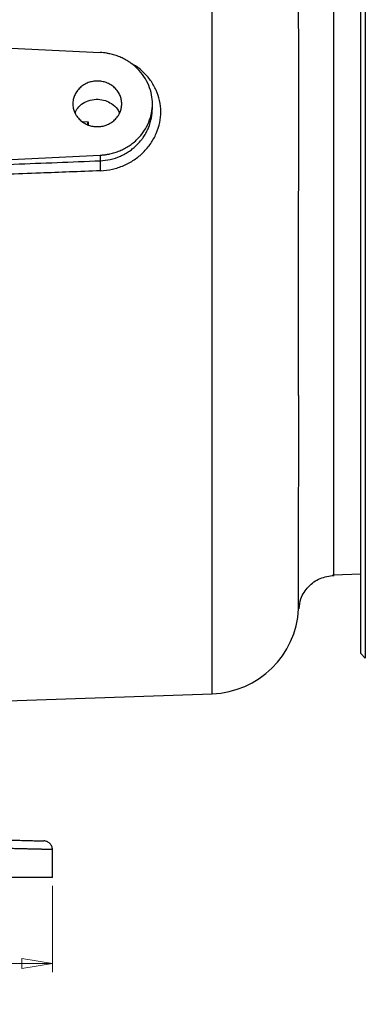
# Model space of a CAD drawing. Header units: inches. Extents: x 0.6 to 16.3, y 0.2 to 11.5.
# Tile 25 of 37: x 6 to 7.6, y 4.3 to 8.8. Entities that reach past the tile are written whole.
import ezdxf

# ---------------------------------------------------------------- set-up
doc = ezdxf.new("R2010")
doc.units = ezdxf.units.IN
doc.header["$MEASUREMENT"] = 0
doc.styles.add('SLDTEXTSTYLE0', font='TXT', dxfattribs={"width": 0.75})
doc.dimstyles.new('SLDDIMSTYLE0', dxfattribs={"dimtxt": 0.137795, "dimasz": 0.14, "dimexe": 0, "dimexo": 0.0625, "dimgap": 0.034449, "dimtad": 0, "dimdec": 1, "dimlfac": 1.5, "dimrnd": 1e-09, "dimzin": 12, "dimdsep": 46, "dimtxsty": 'SLDTEXTSTYLE0', "dimblk1": 'CLOSED', "dimblk2": 'CLOSED', "dimsah": 1, "dimcen": 0.09, "dimadec": 0, "dimazin": 3, "dimtfac": 1, "dimtdec": 1, "dimtofl": 0, "dimtmove": 0, "dimatfit": 3, "dimldrblk": 'CLOSED', "dimfxl": 0, "dimfrac": 2, "dimtolj": 1, "dimtzin": 12, "dimarcsym": 0})

# ---------------------------------------------------------------- blocks, each defined once
blk = doc.blocks.new('_Closed')
at = {"color": 0, "linetype": 'ByBlock', "lineweight": -2}
for p, q in [((-1, 0.166667), (0, 0)), ((-1, 0.166667), (-1, -0.166667)), ((0, 0), (-1, -0.166667)), ((0, 0), (-1, 0))]:
    blk.add_line(p, q, dxfattribs=at)
blk = doc.blocks.new('_D_11')
at = {"color": 7, "linetype": 'Continuous', "lineweight": 0}
for p, q in [((2.9138, 4.8486), (2.9138, 4.4522)), ((6.1672, 4.8486), (6.1672, 4.4522)), ((5.1586, 4.6901), (5.1166, 4.6901)), ((5.1166, 4.6901), (5.1166, 4.4713)), ((5.464, 4.6901), (5.506, 4.6901)), ((5.506, 4.6901), (5.506, 4.4713)), ((2.9138, 4.4916), (4.9958, 4.4916)), ((6.1672, 4.4916), (5.6269, 4.4916)), ((5.1166, 4.4713), (5.1586, 4.4713)), ((5.506, 4.4713), (5.464, 4.4713))]:
    blk.add_line(p, q, dxfattribs=at)
at = {"color": 7, "linetype": 'Continuous', "lineweight": 18, "xscale": 0.14, "yscale": 0.14, "rotation": 180.0000000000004}
blk.add_blockref('_Closed', (2.9138, 4.4916, 0.4416), dxfattribs=at)
at = {"color": 7, "linetype": 'Continuous', "lineweight": 18, "xscale": 0.14, "yscale": 0.14}
blk.add_blockref('_Closed', (6.1672, 4.4916, 0.4416), dxfattribs=at)
at = {"color": 7, "linetype": 'Continuous', "lineweight": 18, "char_height": 0.1378, "attachment_point": 1, "style": 'SLDTEXTSTYLE0'}
for s, insert in [('124', (5.1586, 4.6489)), ('4.9', (5.184, 4.4428))]:
    blk.add_mtext(s, dxfattribs=dict(at, insert=insert))

msp = doc.modelspace()

# ---------------------------------------------------------------- linework, layer by layer
at = {"color": 8, "linetype": 'Continuous', "lineweight": 25}
for p, q in [((6.9016, 7.7044), (6.9016, 9.6753)), ((6.3068, 8.3678), (6.3324, 8.3675)), ((6.3294, 8.3537), (6.3324, 8.3675)), ((6.3309, 8.3528), (6.3324, 8.3675)), ((6.3324, 8.3675), (6.3324, 8.3527)), ((6.9016, 5.7335), (6.9016, 7.7044))]:
    msp.add_line(p, q, dxfattribs=at)
at = {"color": 7, "linetype": 'Continuous', "lineweight": 25}
for p, q in [((7.5858, 5.9187), (7.5858, 9.49)), ((7.6065, 9.5107), (7.6065, 5.898)), ((4.5405, 8.7763), (6.3871, 8.686)), ((6.6272, 8.4279), (6.6272, 8.4498)), ((4.9209, 8.1419), (6.3871, 8.2136)), ((6.3871, 8.2136), (6.3871, 8.1876)), ((7.4605, 6.2819), (7.5858, 6.2863)), ((7.5858, 5.9187), (7.6065, 5.898)), ((5.8826, 5.6979), (6.9016, 5.7335)), ((6.1672, 4.888), (6.1672, 5.0161))]:
    msp.add_line(p, q, dxfattribs=at)
msp.add_arc((6.8872, 6.1466), 0.4133, 272, 356.9922, dxfattribs=at)
for points, knots in [([(7.2999, 6.1249), (7.2999, 6.1249), (7.2999, 6.124), (7.2999, 6.1268), (7.3, 6.1324), (7.3, 6.1422), (7.3, 6.1544), (7.3, 6.1693), (7.2999, 6.1876), (7.2999, 6.2125), (7.2999, 6.2432), (7.2999, 6.2772), (7.2999, 6.3102), (7.2999, 6.3406), (7.2999, 6.3672), (7.2999, 6.388), (7.2999, 6.4043), (7.2999, 6.4182), (7.2999, 6.4331), (7.2999, 6.4491), (7.2999, 6.4663), (7.2999, 6.4827), (7.3, 6.5006), (7.3, 6.5188), (7.3, 6.5401), (7.3, 6.5632), (7.3, 6.6043), (7.3, 6.6612), (7.3001, 6.732), (7.3001, 6.7995), (7.3001, 6.868), (7.3001, 6.9412), (7.3001, 7.0204), (7.3001, 7.0819), (7.3, 7.1241), (7.3, 7.1459), (7.3, 7.1693), (7.3, 7.1943), (7.3, 7.221), (7.3, 7.2585), (7.3, 7.302), (7.3, 7.3464), (7.3, 7.3944), (7.2999, 7.4555), (7.2999, 7.5348), (7.2999, 7.6198), (7.2999, 7.7096), (7.2999, 7.799), (7.3, 7.9015), (7.3, 8.0097), (7.3001, 8.1223), (7.3001, 8.2207), (7.3001, 8.3075), (7.3002, 8.3879), (7.3002, 8.4664), (7.3001, 8.5424), (7.3001, 8.6163), (7.3001, 8.6811), (7.3001, 8.7506), (7.3, 8.8121), (7.3, 8.8686), (7.3, 8.9105), (7.2999, 8.949), (7.2999, 8.9854), (7.2999, 9.0227), (7.2999, 9.0607), (7.2999, 9.0976), (7.3, 9.1326), (7.3, 9.1697), (7.3, 9.2068), (7.3001, 9.2396), (7.3001, 9.2628), (7.3001, 9.2761), (7.3001, 9.2777), (7.3001, 9.2784)], [0, 0, 0, 0, 0.000214, 0.016536, 0.03248, 0.048048, 0.063239, 0.075748, 0.090424, 0.107266, 0.126275, 0.143411, 0.158301, 0.170943, 0.181337, 0.189482, 0.194126, 0.199019, 0.204161, 0.209553, 0.215193, 0.221083, 0.225408, 0.232113, 0.237904, 0.244752, 0.252656, 0.273456, 0.292046, 0.308429, 0.324458, 0.342135, 0.360279, 0.378892, 0.383328, 0.388089, 0.393177, 0.398589, 0.404328, 0.410393, 0.422605, 0.43192, 0.438337, 0.452687, 0.46986, 0.48717, 0.504727, 0.524648, 0.541735, 0.567568, 0.591499, 0.612493, 0.630555, 0.648301, 0.666271, 0.684467, 0.701997, 0.720289, 0.733617, 0.756728, 0.771121, 0.783144, 0.795095, 0.807986, 0.819851, 0.834905, 0.851446, 0.865832, 0.882959, 0.908145, 0.932984, 0.958965, 0.98438, 1, 1, 1, 1]), ([(6.3871, 8.2136), (6.3896, 8.2137), (6.3946, 8.214), (6.4021, 8.2147), (6.4095, 8.2156), (6.4169, 8.2167), (6.4243, 8.218), (6.4369, 8.2206), (6.4546, 8.2252), (6.4771, 8.2334), (6.4989, 8.2437), (6.527, 8.2603), (6.5588, 8.2859), (6.5896, 8.323), (6.6117, 8.3642), (6.6244, 8.407), (6.6285, 8.4498), (6.6244, 8.4926), (6.6117, 8.5353), (6.5896, 8.5766), (6.5588, 8.6137), (6.527, 8.6393), (6.4989, 8.6559), (6.4771, 8.6662), (6.4546, 8.6743), (6.4345, 8.6796), (6.4169, 8.683), (6.4021, 8.685), (6.3921, 8.6856), (6.3871, 8.686)], [0, 0, 0, 0, 0.009781, 0.019544, 0.029298, 0.039051, 0.048811, 0.058587, 0.089502, 0.120435, 0.152548, 0.18468, 0.250112, 0.315544, 0.379711, 0.441491, 0.500003, 0.558515, 0.620295, 0.684463, 0.749895, 0.815327, 0.84744, 0.879571, 0.910486, 0.941419, 0.960946, 0.98045, 1, 1, 1, 1]), ([(6.3878, 8.1416), (6.4063, 8.1432), (6.4433, 8.1465), (6.4961, 8.1645), (6.5444, 8.1906), (6.5864, 8.2251), (6.6209, 8.2663), (6.6463, 8.3131), (6.6626, 8.3628), (6.6675, 8.4143), (6.6617, 8.4648), (6.6458, 8.5134), (6.6206, 8.5581), (6.5861, 8.5968), (6.555, 8.6228), (6.5343, 8.633), (6.5296, 8.6354)], [0, 0, 0, 0, 0.076352, 0.152375, 0.228229, 0.303696, 0.37843, 0.453786, 0.530274, 0.603644, 0.67899, 0.753233, 0.828635, 0.9032, 0.978027, 1, 1, 1, 1]), ([(6.2614, 8.4498), (6.2614, 8.4564), (6.2628, 8.4696), (6.2689, 8.4891), (6.2792, 8.5077), (6.2938, 8.5245), (6.3118, 8.5381), (6.3317, 8.5478), (6.3527, 8.5535), (6.3738, 8.5553), (6.395, 8.5535), (6.4159, 8.5478), (6.4359, 8.5381), (6.4539, 8.5245), (6.4685, 8.5077), (6.4788, 8.4891), (6.4849, 8.4696), (6.4869, 8.4498), (6.4849, 8.43), (6.4788, 8.4105), (6.4685, 8.3918), (6.4539, 8.3751), (6.4359, 8.3614), (6.416, 8.3518), (6.395, 8.3461), (6.3738, 8.3442), (6.3527, 8.3461), (6.3317, 8.3518), (6.3118, 8.3614), (6.2938, 8.3751), (6.2792, 8.3918), (6.2689, 8.4105), (6.2627, 8.43), (6.2614, 8.4432), (6.2614, 8.4498)], [0, 0, 0, 0, 0.030008, 0.060005, 0.092161, 0.124999, 0.157838, 0.189994, 0.219987, 0.249999, 0.279992, 0.310005, 0.342161, 0.374999, 0.407838, 0.439994, 0.469987, 0.499999, 0.529992, 0.560005, 0.592161, 0.624999, 0.657838, 0.689994, 0.719987, 0.749999, 0.779992, 0.810005, 0.842161, 0.874999, 0.907838, 0.939994, 0.970002, 1, 1, 1, 1]), ([(6.2712, 8.4079), (6.2749, 8.4156), (6.2832, 8.4333), (6.308, 8.4539), (6.3404, 8.4684), (6.3764, 8.4724), (6.4103, 8.4662), (6.4419, 8.451), (6.4644, 8.4305), (6.4734, 8.4136), (6.4764, 8.4078)], [0, 0, 0, 0, 0.104797, 0.238732, 0.377147, 0.51687, 0.648895, 0.767413, 0.920963, 1, 1, 1, 1]), ([(5.5912, 8.1564), (5.7242, 8.1617), (5.9895, 8.1721), (6.2548, 8.1825), (6.3871, 8.1876)], [0, 0, 0, 0, 0.501337, 1, 1, 1, 1]), ([(6.3878, 8.1416), (6.2922, 8.1379), (6.1975, 8.1343), (6.0004, 8.1268), (5.9008, 8.1229), (5.7387, 8.1167), (5.6762, 8.1143), (5.6031, 8.1115), (5.5975, 8.1113), (5.5919, 8.1111)], [0.97201612, 0.97201612, 0.97201612, 0.97201612, 0.97753319, 0.97753319, 0.98475838, 0.98475838, 0.98927412, 0.98927412, 0.98963545, 0.98963545, 0.98963545, 0.98963545]), ([(7.3025, 6.1251), (7.3042, 6.1407), (7.3084, 6.1783), (7.3426, 6.2293), (7.397, 6.2694), (7.4408, 6.2756), (7.4627, 6.2787)], [0, 0, 0, 0, 0.192366, 0.461804, 0.730805, 1, 1, 1, 1]), ([(5.3764, 5.0757), (5.3811, 5.0756), (5.3905, 5.0754), (5.4046, 5.075), (5.4186, 5.0746), (5.4326, 5.0743), (5.4466, 5.0739), (5.4605, 5.0735), (5.4744, 5.0732), (5.4882, 5.0728), (5.5021, 5.0725), (5.5354, 5.0716), (5.5878, 5.0702), (5.6581, 5.0684), (5.7264, 5.0666), (5.7923, 5.0649), (5.8542, 5.0632), (5.9113, 5.0617), (5.9628, 5.0604), (6.0077, 5.0592), (6.0459, 5.0582), (6.0766, 5.0574), (6.1003, 5.0568), (6.1134, 5.0564), (6.1204, 5.0563), (6.1239, 5.0562), (6.1264, 5.0561), (6.1279, 5.0561), (6.1281, 5.0561), (6.1282, 5.0561)], [0, 0, 0, 0, 0.011734, 0.0234529, 0.0351605, 0.0468604, 0.0585564, 0.0702521, 0.0819513, 0.0936576, 0.1053749, 0.1171067, 0.1789107, 0.2407249, 0.3049207, 0.3691264, 0.4345865, 0.5000557, 0.5655114, 0.6309763, 0.6951599, 0.7593534, 0.82114, 0.8829367, 0.9063739, 0.9297691, 0.953152, 0.9765525, 1, 1, 1, 1]), ([(6.1672, 5.0161), (6.1672, 5.0161), (6.1671, 5.0161), (6.1667, 5.0161), (6.166, 5.0161), (6.165, 5.0161), (6.1638, 5.0162), (6.1623, 5.0162), (6.1605, 5.0162), (6.1584, 5.0163), (6.156, 5.0164), (6.1534, 5.0164), (6.1504, 5.0165), (6.1472, 5.0166), (6.1437, 5.0167), (6.1399, 5.0168), (6.1358, 5.0169), (6.1314, 5.017), (6.1267, 5.0171), (6.1217, 5.0172), (6.1164, 5.0174), (6.1108, 5.0175), (6.105, 5.0176), (6.0988, 5.0178), (6.0924, 5.018), (6.0856, 5.0181), (6.0786, 5.0183), (6.0712, 5.0185), (6.0636, 5.0187), (6.0557, 5.0189), (6.0475, 5.0191), (6.039, 5.0193), (6.0302, 5.0195), (6.0211, 5.0197), (6.0117, 5.02), (6.0021, 5.0202), (5.9922, 5.0204), (5.982, 5.0207), (5.9715, 5.021), (5.9607, 5.0212), (5.9497, 5.0215), (5.9248, 5.0221), (5.8832, 5.0232), (5.8204, 5.0247), (5.7498, 5.0265), (5.6934, 5.0279), (5.6553, 5.0288), (5.6378, 5.0293), (5.6193, 5.0297), (5.5998, 5.0302), (5.5793, 5.0307), (5.5577, 5.0313), (5.535, 5.0318), (5.5113, 5.0324), (5.4866, 5.033), (5.4608, 5.0337), (5.4339, 5.0344), (5.406, 5.0351), (5.3871, 5.0355), (5.3775, 5.0358)], [0, 0, 0, 0, 0.011878, 0.023788, 0.03573, 0.047704, 0.05971, 0.071747, 0.083817, 0.095918, 0.108051, 0.120216, 0.132413, 0.144642, 0.156903, 0.169195, 0.18152, 0.193876, 0.206265, 0.218685, 0.231137, 0.243621, 0.256137, 0.268685, 0.281265, 0.293876, 0.30652, 0.319195, 0.331903, 0.344642, 0.357413, 0.370216, 0.383052, 0.395919, 0.408818, 0.421749, 0.434711, 0.447706, 0.460733, 0.473792, 0.486882, 0.500005, 0.560294, 0.623603, 0.689934, 0.759285, 0.773445, 0.788331, 0.803943, 0.820282, 0.837346, 0.855137, 0.873653, 0.892896, 0.912865, 0.933559, 0.95498, 0.977127, 1, 1, 1, 1]), ([(6.1672, 5.0161), (6.1672, 5.0212), (6.1662, 5.0264), (6.1623, 5.0359), (6.1594, 5.0403), (6.1522, 5.0477), (6.1479, 5.0507), (6.1385, 5.0548), (6.1334, 5.0559), (6.1282, 5.0561)], [0, 0, 0, 0, 0.25, 0.25, 0.5, 0.5, 0.75, 0.75, 1, 1, 1, 1]), ([(6.1672, 4.888), (6.1672, 4.888), (6.1671, 4.888), (6.1667, 4.888), (6.166, 4.888), (6.1651, 4.888), (6.1639, 4.888), (6.1625, 4.888), (6.1608, 4.888), (6.1588, 4.888), (6.1566, 4.888), (6.1505, 4.888), (6.1378, 4.888), (6.113, 4.888), (6.0807, 4.888), (6.0406, 4.888), (5.9934, 4.888), (5.9393, 4.888), (5.8793, 4.888), (5.8143, 4.888), (5.7452, 4.888), (5.6734, 4.888), (5.5995, 4.888), (5.5398, 4.888), (5.495, 4.888), (5.4658, 4.888), (5.4365, 4.888), (5.407, 4.888), (5.3873, 4.888), (5.3775, 4.888)], [0, 0, 0, 0, 0.011732, 0.023449, 0.035154, 0.046852, 0.058546, 0.07024, 0.081937, 0.093642, 0.105357, 0.117087, 0.178882, 0.240687, 0.304877, 0.369077, 0.434534, 0.500002, 0.565459, 0.630928, 0.695117, 0.759317, 0.821112, 0.882918, 0.906359, 0.929758, 0.953145, 0.976549, 1, 1, 1, 1])]:
    msp.add_open_spline(points, degree=3, knots=knots, dxfattribs=at)
at = {"color": 8, "linetype": 'Continuous', "lineweight": 25}
for points, knots in [([(7.4605, 9.1229), (7.4605, 9.1181), (7.4605, 9.1078), (7.4605, 9.0261), (7.4605, 8.895), (7.4605, 8.7166), (7.4605, 8.4998), (7.4605, 8.2522), (7.4605, 7.9837), (7.4605, 7.7044), (7.4605, 7.4251), (7.4605, 7.1565), (7.4605, 6.909), (7.4605, 6.692), (7.4605, 6.5143), (7.4605, 6.3807), (7.4605, 6.304), (7.4605, 6.2728), (7.4605, 6.2831), (7.4605, 6.2837)], [0, 0, 0, 0, 0.053724, 0.116532, 0.179341, 0.24215, 0.304959, 0.367768, 0.430577, 0.493385, 0.556194, 0.619003, 0.681812, 0.744621, 0.807429, 0.870238, 0.933047, 0.995856, 1, 1, 1, 1]), ([(6.3871, 8.1876), (6.4027, 8.1891), (6.4347, 8.192), (6.4725, 8.205), (6.5013, 8.2192), (6.5209, 8.2314), (6.5401, 8.2459), (6.5593, 8.2635), (6.5752, 8.2817), (6.589, 8.3011), (6.5997, 8.3189), (6.6133, 8.3475), (6.6247, 8.3838), (6.6264, 8.4138), (6.6272, 8.4279)], [0, 0, 0, 0, 0.122324, 0.250077, 0.310004, 0.375308, 0.432326, 0.500146, 0.582495, 0.624803, 0.691274, 0.750059, 0.88237, 1, 1, 1, 1])]:
    msp.add_open_spline(points, degree=3, knots=knots, dxfattribs=at)
at = {"color": 7, "linetype": 'Continuous', "lineweight": 25}
msp.add_open_spline([(6.3871, 8.1876), (6.3868, 8.1842), (6.3867, 8.1708), (6.3873, 8.1508), (6.3878, 8.1416)], degree=3, dxfattribs=at)

# ---------------------------------------------------------------- dimensions: what is measured, and where the dimension line sits
at = {"color": 7, "linetype": 'Continuous', "lineweight": 18}
dim = msp.add_linear_dim(base=(6.1672, 4.4916), p1=(2.9138, 4.888), p2=(6.1672, 4.888), dimstyle='SLDDIMSTYLE0', dxfattribs=at)
dim.commit()
dim.dimension.update_dxf_attribs({"geometry": '_D_11', "text_midpoint": (5.3113, 4.4916), "dimtype": 160})

doc.saveas('drawing.dxf')
